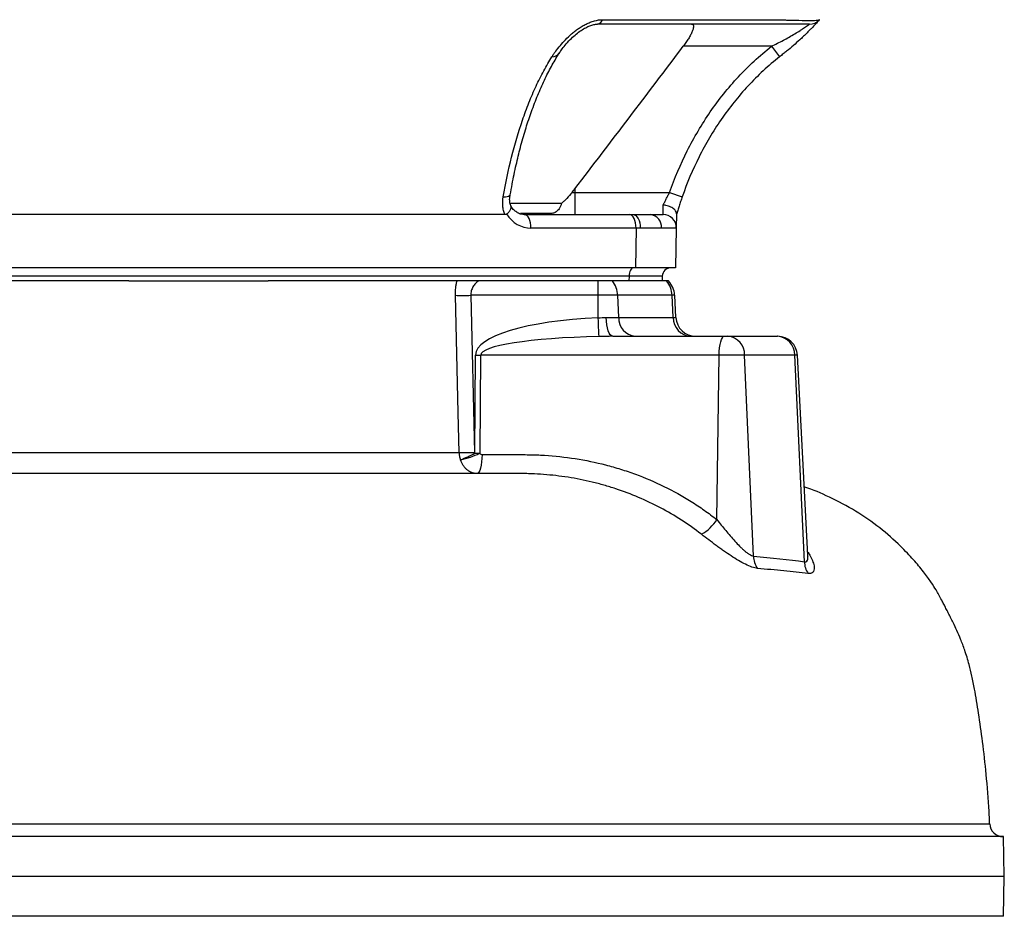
# Model space of a CAD drawing. Header units: millimetres. Extents: x 662 to 1402, y 655 to 2770.
# Tile 6 of 13: x 1167 to 1389, y 980 to 1183. Entities that reach past the tile are written whole.
import ezdxf

# ---------------------------------------------------------------- set-up
doc = ezdxf.new("R2010")
doc.units = ezdxf.units.MM

msp = doc.modelspace()

# ---------------------------------------------------------------- linework, layer by layer
at = {"color": 7, "linetype": 'Continuous', "lineweight": 25}
for p, q in [((1298.38, 1183), (1338.26, 1183)), ((1336.54, 1176.99), (1316.61, 1176.99)), ((1336.54, 1176.99), (1338.4, 1174.64)), ((1291.51, 1143.99), (1292.13, 1143.99)), ((1292.13, 1144.79), (1292.13, 1143.99)), ((1292.13, 1143.99), (1292.13, 1138.99)), ((1292.13, 1143.99), (1313.54, 1143.99)), ((1313.54, 1143.99), (1316.38, 1143)), ((1277.47, 1143.45), (1277.48, 1143.48)), ((1289.12, 1141.51), (1277.66, 1141.51)), ((1286.35, 1139.19), (1279.81, 1139.19)), ((1312.05, 1138.99), (1312.11, 1141.15)), ((1276.31, 1138.99), (1141.12, 1138.99)), ((1280.7, 1138.99), (1304.44, 1138.99)), ((1304.44, 1138.99), (1305.23, 1138.99)), ((1305.23, 1138.99), (1309.22, 1138.99)), ((1309.22, 1138.99), (1312.05, 1138.99)), ((1315.1, 1139.12), (1315.05, 1135.94)), ((1305.94, 1135.94), (1282.2, 1135.94)), ((1305.94, 1135.94), (1305.86, 1126.99)), ((1306.89, 1135.94), (1305.94, 1135.94)), ((1311.66, 1135.94), (1306.89, 1135.94)), ((1315.05, 1135.94), (1311.66, 1135.94)), ((1315.05, 1135.94), (1314.89, 1126.99)), ((1305.86, 1126.99), (1111.36, 1126.99)), ((1314.89, 1126.99), (1305.86, 1126.99)), ((1304.36, 1125.06), (1109.86, 1125.06)), ((1191.33, 1123.99), (1118.57, 1123.99)), ((1191.33, 1123.99), (1222.84, 1123.99)), ((1295.6, 1123.99), (1222.84, 1123.99)), ((1297.41, 1123.99), (1295.6, 1123.99)), ((1297.41, 1120.75), (1297.41, 1123.99)), ((1300.62, 1123.99), (1297.41, 1123.99)), ((1301.8, 1123.99), (1300.62, 1123.99)), ((1304.34, 1123.99), (1301.8, 1123.99)), ((1304.36, 1125.06), (1304.34, 1123.99)), ((1311.84, 1123.99), (1304.34, 1123.99)), ((1311.87, 1125.06), (1304.36, 1125.06)), ((1311.87, 1125.06), (1311.84, 1123.99)), ((1312.84, 1123.99), (1311.84, 1123.99)), ((1313.25, 1123.99), (1312.84, 1123.99)), ((1268.59, 1120.75), (1269.47, 1085.23)), ((1297.41, 1120.75), (1268.59, 1120.75)), ((1297.41, 1115.65), (1297.41, 1120.75)), ((1301.81, 1120.75), (1297.41, 1120.75)), ((1302.03, 1115.76), (1301.81, 1120.75)), ((1314.1, 1120.75), (1301.81, 1120.75)), ((1314.34, 1115.76), (1314.1, 1120.75)), ((1314.94, 1115.76), (1314.68, 1120.75)), ((1299.21, 1115.76), (1302.03, 1115.76)), ((1302.03, 1115.76), (1314.34, 1115.76)), ((1300.68, 1111.49), (1325.89, 1111.49)), ((1325.89, 1111.49), (1326.69, 1111.49)), ((1326.69, 1111.49), (1337.84, 1111.49)), ((1337.84, 1111.49), (1337.92, 1111.49)), ((1269.51, 1085.07), (1269.67, 1107.23)), ((1270.83, 1107.23), (1270.68, 1085.07)), ((1324.72, 1107.23), (1270.83, 1107.23)), ((1324.22, 1070.09), (1324.72, 1107.23)), ((1330.49, 1107.23), (1324.72, 1107.23)), ((1332.49, 1061.85), (1330.49, 1107.23)), ((1341.82, 1107.23), (1330.49, 1107.23)), ((1343.99, 1060.58), (1341.82, 1107.23)), ((1344.78, 1061.98), (1342.41, 1107.23)), ((1389, 998.49), (1109.14, 998.49)), ((1389.16, 989.49), (1389, 998.49)), ((1389.16, 989.49), (1109.15, 989.49)), ((1389, 980.49), (1389.16, 989.49)), ((1389, 980.49), (1109.14, 980.49))]:
    msp.add_line(p, q, dxfattribs=at)
at = {"color": 8, "linetype": 'Continuous', "lineweight": 25}
for p, q in [((1314.68, 1120.75), (1314.1, 1120.75)), ((1314.34, 1115.76), (1314.94, 1115.76)), ((1342.41, 1107.23), (1341.82, 1107.23))]:
    msp.add_line(p, q, dxfattribs=at)
at = {"color": 7, "linetype": 'Continuous', "lineweight": 25, "flags": 128}
for points in [[(1347.4, 1183), (1347.4, 1183)], [(1282.2, 1135.94), (1282.18, 1136.53), (1282.09, 1137.1), (1281.96, 1137.63), (1281.77, 1138.09), (1281.54, 1138.48), (1281.28, 1138.76), (1281, 1138.93), (1280.7, 1138.99)], [(1305.94, 1135.94), (1305.92, 1136.53), (1305.83, 1137.1), (1305.7, 1137.63), (1305.51, 1138.09), (1305.28, 1138.48), (1305.02, 1138.76), (1304.74, 1138.93), (1304.44, 1138.99)], [(1305.23, 1138.99), (1305.56, 1138.93), (1305.87, 1138.76), (1306.16, 1138.48), (1306.41, 1138.09), (1306.62, 1137.63), (1306.77, 1137.1), (1306.86, 1136.53), (1306.89, 1135.94)], [(1305.36, 1126.99), (1305.16, 1126.96), (1304.98, 1126.85), (1304.81, 1126.67), (1304.66, 1126.43), (1304.54, 1126.14), (1304.44, 1125.81), (1304.38, 1125.44), (1304.36, 1125.06)], [(1266.01, 1085.23), (1265.78, 1094.22), (1265.12, 1120.75)], [(1297.59, 1111.44), (1297.58, 1111.62), (1297.57, 1111.92), (1297.55, 1112.34), (1297.52, 1112.86), (1297.5, 1113.47), (1297.47, 1114.16), (1297.44, 1114.89), (1297.41, 1115.65)], [(1300.68, 1111.49), (1300.4, 1111.57), (1300.13, 1111.81), (1299.88, 1112.2), (1299.67, 1112.73), (1299.48, 1113.37), (1299.34, 1114.11), (1299.25, 1114.91), (1299.21, 1115.76)], [(1324.72, 1107.23), (1324.76, 1108.07), (1324.83, 1108.88), (1324.94, 1109.61), (1325.08, 1110.26), (1325.26, 1110.78), (1325.45, 1111.17), (1325.67, 1111.41), (1325.89, 1111.49)], [(1271.16, 1084.76), (1271.12, 1083.91), (1271.05, 1083.11), (1270.94, 1082.37), (1270.8, 1081.73), (1270.62, 1081.2), (1270.43, 1080.81), (1270.21, 1080.57), (1269.99, 1080.49)]]:
    msp.add_lwpolyline(points, dxfattribs=at)
at = {"color": 8, "linetype": 'Continuous', "lineweight": 25, "flags": 128}
msp.add_lwpolyline([(1275.94, 1143), (1276.42, 1143.02), (1276.82, 1143.08), (1277.14, 1143.17), (1277.36, 1143.29), (1277.47, 1143.44), (1277.47, 1143.45)], dxfattribs=at)
at = {"color": 7, "linetype": 'Continuous', "lineweight": 25}
for centre, radius, start, end in [((1297.02, 1183.38), 1.41, 279.6854, 344.1781), ((1345.15, 1184.99), 3, 270, 318.372), ((1287.61, 1143.11), 4.12, 252.103, 269.9687), ((1308.9, 1136.23), 2.78, 353.8939, 83.4139), ((1312.05, 1135.99), 3, 359, 90), ((1313.87, 1124.99), 2, 90, 178), ((1296.33, 1120.57), 5.49, 1.9051, 38.5566), ((1308.8, 1120.55), 5.3, 2.2302, 40.5053), ((1309.68, 1120.49), 5, 3, 44.427), ((1266.86, 1180.13), 59.4, 268.3233, 271.6767), ((1306.17, 1115.62), 4.14, 178.076, 264.8865), ((1318.58, 1115.73), 4.25, 179.6502, 266.7227), ((1319.43, 1115.99), 4.5, 183, 270), ((1326.34, 1107.36), 4.15, 358.2358, 85.0832), ((1337.58, 1107.26), 4.24, 359.5131, 86.5714), ((1337.92, 1106.99), 4.5, 3, 90), ((1270.25, 1190.6), 83.38, 269.6004, 270.3996), ((1267.74, 1144.82), 59.61, 268.335, 271.665), ((1261.29, 1105.5), 22.49, 282.9074, 294.6835), ((1241.85, 1140.5), 61.95, 293.2501, 296.5179), ((1270.1, 1168.44), 83.38, 269.6004, 270.3996), ((1315.56, 1075.7), 10.32, 300.0269, 327.0519), ((1337.32, 1061.87), 4.83, 180.2257, 215.4354), ((1348.7, 1060.64), 4.71, 180.7189, 215.3761), ((1388.87, 1001.49), 3, 182.1472, 270)]:
    msp.add_arc(centre, radius, start, end, dxfattribs=at)
at = {"color": 8, "linetype": 'Continuous', "lineweight": 25}
msp.add_arc((1287.1, 1176.41), 1.77, 265.1103, 325.4453, dxfattribs=at)
at = {"color": 7, "linetype": 'Continuous', "lineweight": 25}
for centre, major_axis, ratio, start_param, end_param in [((1282.27, 1143.94), (0.28, 8), 0.865762, 2.247727, 3.17178), ((1304.49, 1106.76), (34.82, -0.49), 0.25811, 1.779066, 3.143426), ((1304.49, 1106.99), (33.65, -0.24), 0.133521, 1.778152, 3.142512)]:
    msp.add_ellipse(centre, major_axis=major_axis, ratio=ratio, start_param=start_param, end_param=end_param, dxfattribs=at)
for points, knots in [([(1286.95, 1174.64), (1287.08, 1174.85), (1287.22, 1175.05), (1287.51, 1175.47), (1287.66, 1175.68), (1288.14, 1176.31), (1288.47, 1176.74), (1289.21, 1177.61), (1289.6, 1178.05), (1290.44, 1178.92), (1290.89, 1179.35), (1291.62, 1179.98), (1291.87, 1180.19), (1292.39, 1180.59), (1292.65, 1180.79), (1293.2, 1181.17), (1293.48, 1181.35), (1294.06, 1181.7), (1294.36, 1181.86), (1294.97, 1182.16), (1295.28, 1182.3), (1295.9, 1182.54), (1296.22, 1182.65), (1297.17, 1182.91), (1297.78, 1183), (1298.38, 1183)], [0, 0, 0, 0, 0.0625, 0.0625, 0.125, 0.125, 0.25, 0.25, 0.375, 0.375, 0.5, 0.5, 0.5625, 0.5625, 0.625, 0.625, 0.6875, 0.6875, 0.75, 0.75, 0.8125, 0.8125, 0.875, 0.875, 1, 1, 1, 1]), ([(1288.57, 1175.4), (1288.74, 1175.66), (1289.12, 1176.25), (1289.95, 1177.3), (1290.96, 1178.44), (1292.09, 1179.5), (1293.19, 1180.37), (1294.26, 1181.05), (1295.27, 1181.55), (1296.19, 1181.86), (1296.88, 1181.99), (1297.16, 1181.98), (1297.24, 1181.98)], [0, 0, 0, 0, 0.1085831, 0.2441547, 0.401828, 0.5288147, 0.6397026, 0.7368843, 0.8215742, 0.8955196, 0.9695389, 1, 1, 1, 1]), ([(1345.15, 1181.99), (1345.15, 1181.99), (1345.15, 1181.99), (1345.15, 1181.99), (1345.15, 1181.99), (1345.15, 1181.99), (1345.16, 1181.99), (1345.15, 1181.99), (1345.12, 1181.99), (1345, 1181.99), (1344.9, 1181.99), (1344.66, 1181.99), (1344.51, 1181.99), (1344.15, 1181.99), (1343.94, 1181.99), (1343.47, 1181.99), (1343.2, 1181.99), (1342.34, 1181.99), (1341.66, 1181.99), (1340.51, 1181.99), (1340.1, 1181.99), (1339.24, 1181.99), (1338.8, 1181.99), (1338.11, 1181.99), (1337.87, 1181.99), (1337.4, 1181.99), (1337.15, 1181.99), (1336.42, 1181.99), (1334.95, 1181.99), (1329.56, 1181.99), (1316.84, 1181.99), (1305.09, 1181.99), (1297.25, 1181.99)], [0, 0, 0, 0, 0.25, 0.375, 0.40625, 0.40625, 0.421875, 0.421875, 0.4375, 0.4375, 0.453125, 0.453125, 0.46875, 0.46875, 0.484375, 0.484375, 0.5, 0.5, 0.53125, 0.53125, 0.546875, 0.546875, 0.5625, 0.5625, 0.570313, 0.570313, 0.578125, 0.578125, 0.59375, 0.625, 0.75, 1, 1, 1, 1]), ([(1318.48, 1181.99), (1318.61, 1181.99), (1318.72, 1181.96), (1318.83, 1181.86), (1318.86, 1181.81), (1318.91, 1181.71), (1318.93, 1181.64), (1318.96, 1181.43), (1318.94, 1181.26), (1318.84, 1180.84), (1318.77, 1180.61), (1318.61, 1180.24), (1318.55, 1180.1), (1318.43, 1179.84), (1318.36, 1179.7), (1318.14, 1179.29), (1317.97, 1179), (1317.62, 1178.43), (1317.43, 1178.14), (1317.03, 1177.56), (1316.82, 1177.27), (1316.61, 1176.99)], [0, 0, 0, 0, 0.125, 0.125, 0.1875, 0.1875, 0.25, 0.25, 0.375, 0.375, 0.5, 0.5, 0.5625, 0.5625, 0.625, 0.625, 0.75, 0.75, 0.875, 0.875, 1, 1, 1, 1]), ([(1336.54, 1176.99), (1336.99, 1177.22), (1337.45, 1177.44), (1338.35, 1177.89), (1338.8, 1178.12), (1339.68, 1178.59), (1340.11, 1178.83), (1340.97, 1179.32), (1341.4, 1179.57), (1342.22, 1180.06), (1342.62, 1180.31), (1343.19, 1180.67), (1343.37, 1180.79), (1343.72, 1181.02), (1343.89, 1181.13), (1344.2, 1181.34), (1344.35, 1181.44), (1344.62, 1181.62), (1344.74, 1181.7), (1344.89, 1181.81), (1344.93, 1181.84), (1345.01, 1181.89), (1345.05, 1181.91), (1345.13, 1181.97), (1345.15, 1181.99), (1345.15, 1181.99)], [0, 0, 0, 0, 0.125, 0.125, 0.25, 0.25, 0.375, 0.375, 0.5, 0.5, 0.625, 0.625, 0.6875, 0.6875, 0.75, 0.75, 0.8125, 0.8125, 0.875, 0.875, 0.90625, 0.90625, 0.9375, 0.9375, 1, 1, 1, 1]), ([(1338.26, 1183), (1338.43, 1182.99), (1338.6, 1182.98), (1338.93, 1182.97), (1339.09, 1182.96), (1339.57, 1182.95), (1339.89, 1182.93), (1340.81, 1182.9), (1341.4, 1182.89), (1343.06, 1182.85), (1344.01, 1182.84), (1345.2, 1182.84), (1345.56, 1182.84), (1346.18, 1182.85), (1346.44, 1182.86), (1346.87, 1182.89), (1347.05, 1182.9), (1347.23, 1182.93), (1347.28, 1182.95), (1347.34, 1182.96), (1347.36, 1182.97), (1347.38, 1182.98), (1347.39, 1182.99), (1347.4, 1183)], [0, 0, 0, 0, 0.03125, 0.03125, 0.0625, 0.0625, 0.125, 0.125, 0.25, 0.25, 0.5, 0.5, 0.625, 0.625, 0.75, 0.75, 0.875, 0.875, 0.9375, 0.9375, 0.96875, 0.96875, 1, 1, 1, 1]), ([(1347.4, 1183), (1347.4, 1183), (1347.38, 1182.98), (1347.3, 1182.89), (1347.24, 1182.82), (1347.08, 1182.65), (1346.99, 1182.54), (1346.76, 1182.3), (1346.64, 1182.16), (1346.21, 1181.7), (1345.89, 1181.35), (1345.33, 1180.78), (1345.14, 1180.58), (1344.73, 1180.17), (1344.52, 1179.97), (1344.1, 1179.55), (1343.88, 1179.33), (1343.42, 1178.9), (1343.19, 1178.68), (1342.48, 1178.03), (1342, 1177.6), (1341, 1176.74), (1340.5, 1176.31), (1339.72, 1175.68), (1339.46, 1175.47), (1338.93, 1175.05), (1338.66, 1174.85), (1338.4, 1174.64)], [0, 0, 0, 0, 0.0625, 0.0625, 0.125, 0.125, 0.1875, 0.1875, 0.25, 0.25, 0.375, 0.375, 0.4375, 0.4375, 0.5, 0.5, 0.5625, 0.5625, 0.625, 0.625, 0.75, 0.75, 0.875, 0.875, 0.9375, 0.9375, 1, 1, 1, 1]), ([(1313.54, 1143.99), (1314.67, 1147.22), (1315.99, 1150.35), (1318.29, 1154.9), (1319.1, 1156.39), (1320.84, 1159.33), (1321.76, 1160.77), (1324.66, 1164.97), (1326.77, 1167.62), (1331.37, 1172.56), (1333.85, 1174.87), (1336.54, 1176.99)], [0, 0, 0, 0, 0.25, 0.25, 0.375, 0.375, 0.5, 0.5, 0.75, 0.75, 1, 1, 1, 1]), ([(1277.53, 1143.43), (1277.67, 1144.24), (1278.07, 1146.54), (1278.82, 1150.11), (1279.8, 1154.22), (1280.9, 1158.09), (1282.16, 1161.88), (1283.53, 1165.51), (1285.02, 1168.93), (1286.6, 1172.12), (1287.8, 1174.12), (1288.46, 1175.28), (1288.56, 1175.44)], [0, 0, 0, 0, 0.064539, 0.183436, 0.293039, 0.40899, 0.521161, 0.638864, 0.754917, 0.868822, 0.980878, 1, 1, 1, 1]), ([(1275.94, 1143), (1276.48, 1146.1), (1277.11, 1149.08), (1278.56, 1154.86), (1279.38, 1157.64), (1280.75, 1161.65), (1281.23, 1162.96), (1282, 1164.88), (1282.26, 1165.51), (1282.79, 1166.76), (1283.07, 1167.37), (1283.9, 1169.17), (1284.48, 1170.33), (1285.68, 1172.56), (1286.3, 1173.62), (1286.95, 1174.64)], [0, 0, 0, 0, 0.25, 0.25, 0.5, 0.5, 0.625, 0.625, 0.6875, 0.6875, 0.75, 0.75, 0.875, 0.875, 1, 1, 1, 1]), ([(1338.4, 1174.64), (1335.82, 1172.61), (1333.45, 1170.4), (1329.05, 1165.66), (1327.03, 1163.14), (1324.26, 1159.11), (1323.38, 1157.73), (1321.71, 1154.92), (1320.93, 1153.48), (1318.72, 1149.1), (1317.45, 1146.09), (1316.38, 1143)], [0, 0, 0, 0, 0.25, 0.25, 0.5, 0.5, 0.625, 0.625, 0.75, 0.75, 1, 1, 1, 1]), ([(1291.51, 1143.99), (1291.13, 1143.51), (1290.73, 1143.06), (1290.13, 1142.43), (1289.92, 1142.23), (1289.52, 1141.85), (1289.32, 1141.68), (1289.12, 1141.51)], [0, 0, 0, 0, 0.5, 0.5, 0.75, 0.75, 1, 1, 1, 1]), ([(1312.11, 1141.15), (1312.21, 1141.36), (1312.31, 1141.59), (1312.53, 1142.05), (1312.65, 1142.29), (1312.89, 1142.77), (1313.01, 1143.01), (1313.27, 1143.5), (1313.41, 1143.75), (1313.54, 1143.99)], [0, 0, 0, 0, 0.25, 0.25, 0.5, 0.5, 0.75, 0.75, 1, 1, 1, 1]), ([(1276.31, 1138.99), (1276.19, 1139.3), (1276.09, 1139.61), (1275.93, 1140.26), (1275.88, 1140.6), (1275.78, 1141.61), (1275.81, 1142.3), (1275.94, 1143)], [0, 0, 0, 0, 0.25, 0.25, 0.5, 0.5, 1, 1, 1, 1]), ([(1277.73, 1140.79), (1277.63, 1141.07), (1277.42, 1141.64), (1277.35, 1142.57), (1277.46, 1143.21), (1277.5, 1143.48)], [0, 0, 0, 0, 0.357255, 0.729416, 1, 1, 1, 1]), ([(1289.12, 1141.51), (1289.04, 1141.27), (1288.96, 1141.05), (1288.77, 1140.65), (1288.67, 1140.47), (1288.35, 1139.99), (1288.12, 1139.76), (1287.75, 1139.52), (1287.63, 1139.45), (1287.38, 1139.35), (1287.25, 1139.31), (1286.87, 1139.22), (1286.61, 1139.19), (1286.35, 1139.19)], [0, 0, 0, 0, 0.125, 0.125, 0.25, 0.25, 0.5, 0.5, 0.625, 0.625, 0.75, 0.75, 1, 1, 1, 1]), ([(1316.38, 1143), (1316.25, 1142.65), (1316.14, 1142.3), (1315.9, 1141.61), (1315.79, 1141.26), (1315.58, 1140.58), (1315.47, 1140.25), (1315.28, 1139.61), (1315.19, 1139.3), (1315.1, 1138.99)], [0, 0, 0, 0, 0.25, 0.25, 0.5, 0.5, 0.75, 0.75, 1, 1, 1, 1]), ([(1276.7, 1139.12), (1276.92, 1139.31), (1277.37, 1139.7), (1277.71, 1140.26), (1277.81, 1140.66), (1277.68, 1140.8), (1277.64, 1140.84)], [0, 0, 0, 0, 0.292606, 0.585224, 0.877754, 1, 1, 1, 1]), ([(1280.7, 1138.99), (1280.58, 1139), (1280.14, 1139.01), (1279.42, 1139.22), (1278.57, 1139.76), (1277.97, 1140.39), (1277.68, 1140.86), (1277.6, 1140.99)], [0, 0, 0, 0, 0.106917, 0.394988, 0.638541, 0.89762, 1, 1, 1, 1]), ([(1315.1, 1139.12), (1315.1, 1139.23), (1315.09, 1139.35), (1315.01, 1139.57), (1314.96, 1139.69), (1314.81, 1139.91), (1314.71, 1140.02), (1314.5, 1140.23), (1314.37, 1140.33), (1314.09, 1140.52), (1313.94, 1140.61), (1313.61, 1140.77), (1313.44, 1140.84), (1313.08, 1140.96), (1312.89, 1141.01), (1312.6, 1141.08), (1312.5, 1141.09), (1312.3, 1141.13), (1312.2, 1141.14), (1312.11, 1141.15)], [0, 0, 0, 0, 0.125, 0.125, 0.25, 0.25, 0.375, 0.375, 0.5, 0.5, 0.625, 0.625, 0.75, 0.75, 0.875, 0.875, 0.9375, 0.9375, 1, 1, 1, 1]), ([(1265.12, 1120.75), (1265.1, 1121.32), (1265.13, 1121.87), (1265.23, 1122.69), (1265.27, 1122.95), (1265.37, 1123.48), (1265.43, 1123.74), (1265.5, 1123.99)], [0, 0, 0, 0, 0.5, 0.5, 0.75, 0.75, 1, 1, 1, 1]), ([(1270.36, 1123.99), (1270.12, 1123.82), (1269.89, 1123.62), (1269.47, 1123.18), (1269.27, 1122.93), (1269.02, 1122.53), (1268.95, 1122.39), (1268.81, 1122.09), (1268.76, 1121.93), (1268.62, 1121.45), (1268.58, 1121.1), (1268.59, 1120.75)], [0, 0, 0, 0, 0.25, 0.25, 0.5, 0.5, 0.625, 0.625, 0.75, 0.75, 1, 1, 1, 1]), ([(1300.68, 1111.49), (1300.16, 1111.49), (1299.64, 1111.48), (1298.62, 1111.46), (1298.1, 1111.45), (1297.59, 1111.44)], [0, 0, 0, 0, 0.5, 0.5, 1, 1, 1, 1]), ([(1137.63, 1085.23), (1143.82, 1085.23), (1149.97, 1085.23), (1159.14, 1085.23), (1162.18, 1085.23), (1168.25, 1085.23), (1171.27, 1085.23), (1180.23, 1085.23), (1186.07, 1085.23), (1197.48, 1085.23), (1203.05, 1085.23), (1213.94, 1085.23), (1219.25, 1085.23), (1227.02, 1085.23), (1229.57, 1085.23), (1234.61, 1085.23), (1237.08, 1085.23), (1244.33, 1085.23), (1248.96, 1085.23), (1257.79, 1085.23), (1262, 1085.23), (1266.01, 1085.23)], [0, 0, 0, 0, 0.125, 0.125, 0.1875, 0.1875, 0.25, 0.25, 0.375, 0.375, 0.5, 0.5, 0.625, 0.625, 0.6875, 0.6875, 0.75, 0.75, 0.875, 0.875, 1, 1, 1, 1]), ([(1266.31, 1083.58), (1266.22, 1083.84), (1266.15, 1084.11), (1266.05, 1084.67), (1266.02, 1084.95), (1266.01, 1085.23)], [0, 0, 0, 0, 0.5, 0.5, 1, 1, 1, 1]), ([(1269.99, 1080.49), (1269.8, 1080.49), (1269.6, 1080.51), (1269.21, 1080.58), (1269.02, 1080.64), (1268.64, 1080.78), (1268.46, 1080.87), (1268.11, 1081.08), (1267.94, 1081.2), (1267.61, 1081.47), (1267.46, 1081.62), (1267.17, 1081.95), (1267.03, 1082.13), (1266.66, 1082.7), (1266.46, 1083.12), (1266.31, 1083.58)], [0, 0, 0, 0, 0.125, 0.125, 0.25, 0.25, 0.375, 0.375, 0.5, 0.5, 0.625, 0.625, 0.75, 0.75, 1, 1, 1, 1]), ([(1270.68, 1085.07), (1270.72, 1084.97), (1270.79, 1084.89), (1270.96, 1084.78), (1271.06, 1084.76), (1271.16, 1084.76)], [0, 0, 0, 0, 0.5, 0.5, 1, 1, 1, 1]), ([(1271.16, 1084.76), (1273.51, 1084.76), (1276.46, 1084.76), (1279.4, 1084.76), (1280.58, 1084.76), (1281.17, 1084.76), (1282.93, 1084.73), (1284.1, 1084.69), (1289.94, 1084.33), (1294.54, 1083.62), (1300.2, 1082.16), (1301.33, 1081.83), (1303.58, 1081.13), (1304.7, 1080.75), (1308, 1079.53), (1310.15, 1078.61), (1314.36, 1076.56), (1316.41, 1075.42), (1319.4, 1073.54), (1320.39, 1072.89), (1322.33, 1071.53), (1323.28, 1070.82), (1324.22, 1070.09)], [0, 0, 0, 0, 0.125, 0.15625, 0.15625, 0.1875, 0.1875, 0.25, 0.25, 0.5, 0.5, 0.5625, 0.5625, 0.625, 0.625, 0.75, 0.75, 0.875, 0.875, 0.9375, 0.9375, 1, 1, 1, 1]), ([(1276.23, 1080.49), (1273.56, 1080.49), (1267.89, 1080.49), (1258.35, 1080.49), (1247.96, 1080.49), (1237.2, 1080.49), (1226.15, 1080.49), (1214.81, 1080.49), (1203.18, 1080.49), (1190.47, 1080.49), (1176.65, 1080.49), (1161.7, 1080.49), (1146.7, 1080.49), (1136.61, 1080.49), (1131.67, 1080.49)], [0, 0, 0, 0, 0.075874, 0.161718, 0.245634, 0.327535, 0.407346, 0.485642, 0.56312, 0.639933, 0.731432, 0.822424, 0.913084, 1, 1, 1, 1]), ([(1279.52, 1080.49), (1279.52, 1080.49), (1279.52, 1080.49), (1279.52, 1080.49), (1279.46, 1080.49), (1279.4, 1080.49), (1279.34, 1080.49), (1279.09, 1080.49), (1278.85, 1080.49), (1278.6, 1080.49), (1277.81, 1080.49), (1277.02, 1080.49), (1276.23, 1080.49)], [-0.00000006, -0.00000006, -0.00000006, -0.00000006, 0, 0, 0, 0.00019143, 0.00019143, 0.00019143, 0.000957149, 0.000957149, 0.000957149, 0.003414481, 0.003414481, 0.003414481, 0.003414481]), ([(1320.72, 1066.77), (1317.79, 1069.05), (1314.7, 1071.04), (1308.23, 1074.46), (1304.86, 1075.9), (1300.47, 1077.34), (1299.59, 1077.61), (1297.81, 1078.12), (1296.91, 1078.35), (1294.22, 1079), (1292.4, 1079.36), (1288.75, 1079.93), (1286.91, 1080.14), (1284.15, 1080.35), (1283.23, 1080.4), (1281.84, 1080.46), (1281.15, 1080.48), (1280.34, 1080.49), (1279.99, 1080.49), (1279.76, 1080.49), (1279.64, 1080.49), (1279.52, 1080.49)], [0, 0, 0, 0, 0.25, 0.25, 0.5, 0.5, 0.5625, 0.5625, 0.625, 0.625, 0.75, 0.75, 0.875, 0.875, 0.9375, 0.9375, 0.96875, 0.984375, 0.992188, 0.992188, 1, 1, 1, 1]), ([(1385.83, 1001.35), (1385.8, 1002.3), (1385.66, 1006.05), (1385.12, 1012.26), (1384.32, 1019.67), (1383.41, 1026.12), (1382.58, 1031.06), (1381.89, 1034.71), (1381.15, 1037.68), (1380.27, 1040.55), (1379.32, 1043.03), (1378.53, 1044.83), (1377.74, 1046.53), (1377.07, 1047.91), (1376.51, 1049), (1375.98, 1050.05), (1375.47, 1051.03), (1374.89, 1052.12), (1374.27, 1053.25), (1373.73, 1054.24), (1372.72, 1055.84), (1370.92, 1058.32), (1369, 1060.64), (1367.22, 1062.58), (1364.76, 1065.07), (1360.98, 1068.38), (1355.6, 1072.14), (1349.87, 1075.14), (1345.94, 1076.86), (1344, 1077.42), (1343.97, 1077.43)], [0, 0, 0, 0, 0.0278765, 0.109653, 0.1827712, 0.247254, 0.3034838, 0.3348003, 0.3636206, 0.4027184, 0.4378051, 0.4686239, 0.4933186, 0.5068972, 0.5187763, 0.5297643, 0.5408538, 0.5530003, 0.5746935, 0.6016109, 0.6365496, 0.6696071, 0.7050763, 0.7248742, 0.7464186, 0.8079476, 0.8733083, 0.9396532, 0.9990793, 1, 1, 1, 1]), ([(1324.22, 1070.09), (1324.54, 1069.68), (1324.87, 1069.26), (1325.53, 1068.43), (1325.87, 1068.02), (1326.54, 1067.2), (1326.89, 1066.8), (1327.58, 1065.99), (1327.93, 1065.59), (1328.64, 1064.82), (1328.99, 1064.45), (1329.54, 1063.9), (1329.72, 1063.73), (1330.08, 1063.39), (1330.26, 1063.22), (1330.62, 1062.91), (1330.8, 1062.77), (1331.16, 1062.5), (1331.34, 1062.37), (1331.69, 1062.16), (1331.86, 1062.07), (1332.19, 1061.93), (1332.35, 1061.88), (1332.49, 1061.85)], [0, 0, 0, 0, 0.125, 0.125, 0.25, 0.25, 0.375, 0.375, 0.5, 0.5, 0.625, 0.625, 0.6875, 0.6875, 0.75, 0.75, 0.8125, 0.8125, 0.875, 0.875, 0.9375, 0.9375, 1, 1, 1, 1]), ([(1333.39, 1059.07), (1333.01, 1059.11), (1332.59, 1059.21), (1331.68, 1059.52), (1331.18, 1059.74), (1330.15, 1060.24), (1329.62, 1060.54), (1328.52, 1061.19), (1327.97, 1061.53), (1326.86, 1062.27), (1326.3, 1062.65), (1325.45, 1063.24), (1325.16, 1063.45), (1324.6, 1063.85), (1324.32, 1064.06), (1323.48, 1064.67), (1322.92, 1065.09), (1321.81, 1065.93), (1321.26, 1066.35), (1320.72, 1066.77)], [0, 0, 0, 0, 0.125, 0.125, 0.25, 0.25, 0.375, 0.375, 0.5, 0.5, 0.625, 0.625, 0.6875, 0.6875, 0.75, 0.75, 0.875, 0.875, 1, 1, 1, 1]), ([(1344.8, 1061.79), (1344.8, 1061.78), (1344.81, 1061.74), (1344.8, 1061.85), (1344.79, 1061.93)], [0, 0, 0, 0, 0.202258, 1, 1, 1, 1]), ([(1344.86, 1057.91), (1343.08, 1058.1), (1341.24, 1058.3), (1337.42, 1058.69), (1335.44, 1058.88), (1333.39, 1059.07)], [0, 0, 0, 0, 0.5, 0.5, 1, 1, 1, 1]), ([(826.28, 1001.11), (826.36, 1001.11), (826.44, 1001.11), (826.61, 1001.11), (826.85, 1001.11), (827.41, 1001.11), (828.52, 1001.11), (829.77, 1001.11), (830.7, 1001.11), (831.31, 1001.11), (831.62, 1001.11), (832.54, 1001.12), (833.16, 1001.12), (836.27, 1001.12), (838.81, 1001.12), (846.59, 1001.13), (851.98, 1001.14), (863.18, 1001.15), (868.98, 1001.15), (880.98, 1001.17), (887.19, 1001.17), (900.01, 1001.19), (906.63, 1001.19), (916.86, 1001.2), (920.33, 1001.21), (925.6, 1001.21), (927.38, 1001.22), (930.95, 1001.22), (932.75, 1001.22), (941.78, 1001.23), (949.11, 1001.24), (963.98, 1001.26), (971.52, 1001.27), (986.8, 1001.3), (994.55, 1001.31), (1006.32, 1001.32), (1010.27, 1001.33), (1016.24, 1001.34), (1018.23, 1001.34), (1022.24, 1001.35), (1024.24, 1001.35), (1028.27, 1001.34), (1030.3, 1001.33), (1034.35, 1001.34), (1036.38, 1001.34), (1042.48, 1001.35), (1046.55, 1001.34), (1058.78, 1001.34), (1066.97, 1001.35), (1077.23, 1001.35), (1079.29, 1001.35), (1083.4, 1001.35), (1085.46, 1001.35), (1091.63, 1001.35), (1095.73, 1001.35), (1103.9, 1001.35), (1107.97, 1001.35), (1116.09, 1001.35), (1120.14, 1001.35), (1132.23, 1001.35), (1140.24, 1001.35), (1156.15, 1001.35), (1164.05, 1001.35), (1175.82, 1001.35), (1179.73, 1001.35), (1185.58, 1001.35), (1187.52, 1001.35), (1191.39, 1001.35), (1193.31, 1001.35), (1202.88, 1001.35), (1210.37, 1001.35), (1225.02, 1001.35), (1232.18, 1001.35), (1246.17, 1001.35), (1253.01, 1001.35), (1263.01, 1001.35), (1266.3, 1001.35), (1271.18, 1001.35), (1272.8, 1001.35), (1276.01, 1001.35), (1277.6, 1001.35), (1285.48, 1001.35), (1291.52, 1001.35), (1303.12, 1001.35), (1308.67, 1001.35), (1319.26, 1001.35), (1324.31, 1001.35), (1331.5, 1001.35), (1333.83, 1001.35), (1337.23, 1001.35), (1338.35, 1001.35), (1340.55, 1001.35), (1341.64, 1001.35), (1346.97, 1001.35), (1350.92, 1001.35), (1358.2, 1001.35), (1361.53, 1001.35), (1367.58, 1001.35), (1370.29, 1001.35), (1375.1, 1001.35), (1377.19, 1001.35), (1379.84, 1001.35), (1380.63, 1001.35), (1382.06, 1001.35), (1382.68, 1001.35), (1384.31, 1001.35), (1385.06, 1001.35), (1385.89, 1001.35), (1385.98, 1001.35), (1385.73, 1001.35)], [0, 0, 0, 0, 0.000488, 0.000488, 0.000977, 0.001953, 0.003906, 0.007812, 0.009766, 0.009766, 0.011719, 0.011719, 0.015625, 0.015625, 0.03125, 0.03125, 0.0625, 0.0625, 0.09375, 0.09375, 0.125, 0.125, 0.15625, 0.15625, 0.171875, 0.171875, 0.179687, 0.179687, 0.1875, 0.1875, 0.21875, 0.21875, 0.25, 0.25, 0.28125, 0.28125, 0.296875, 0.296875, 0.304687, 0.304687, 0.3125, 0.3125, 0.320312, 0.320312, 0.328125, 0.328125, 0.34375, 0.34375, 0.375, 0.375, 0.382812, 0.382812, 0.390625, 0.390625, 0.40625, 0.40625, 0.421875, 0.421875, 0.4375, 0.4375, 0.46875, 0.46875, 0.5, 0.5, 0.515625, 0.515625, 0.523437, 0.523437, 0.53125, 0.53125, 0.5625, 0.5625, 0.59375, 0.59375, 0.625, 0.625, 0.640625, 0.640625, 0.648437, 0.648437, 0.65625, 0.65625, 0.6875, 0.6875, 0.71875, 0.71875, 0.75, 0.75, 0.765625, 0.765625, 0.773437, 0.773437, 0.78125, 0.78125, 0.8125, 0.8125, 0.84375, 0.84375, 0.875, 0.875, 0.90625, 0.90625, 0.921875, 0.921875, 0.9375, 0.9375, 0.96875, 0.96875, 1, 1, 1, 1])]:
    msp.add_open_spline(points, degree=3, knots=knots, dxfattribs=at)
for points in [[(1292.13, 1144.79), (1300.34, 1155.49), (1308.49, 1166.23), (1316.61, 1176.99)], [(1291.51, 1143.99), (1291.72, 1144.26), (1291.93, 1144.52), (1292.13, 1144.79)], [(1276.7, 1139.12), (1276.58, 1139.03), (1276.45, 1138.99), (1276.31, 1138.99)], [(1297.41, 1115.65), (1298.03, 1115.7), (1298.62, 1115.76), (1299.21, 1115.76)], [(1269.47, 1085.23), (1269.47, 1085.17), (1269.49, 1085.12), (1269.51, 1085.07)], [(1332.49, 1061.85), (1336.6, 1061.43), (1340.43, 1061.01), (1343.99, 1060.58)]]:
    msp.add_open_spline(points, degree=3, dxfattribs=at)
at = {"color": 8, "linetype": 'Continuous', "lineweight": 25}
for points, knots in [([(1343.99, 1060.58), (1344.1, 1060.57), (1344.42, 1060.54), (1344.63, 1060.8), (1344.79, 1061.25), (1344.76, 1061.62), (1344.73, 1061.93)], [0, 0, 0, 0, 0.193036, 0.558576, 0.634889, 1, 1, 1, 1]), ([(1344.74, 1062.81), (1344.9, 1062.56), (1345.37, 1061.87), (1345.86, 1060.79), (1346.27, 1059.45), (1346.19, 1058.35), (1345.59, 1057.88), (1345.03, 1057.9), (1344.86, 1057.91)], [0, 0, 0, 0, 0.093754, 0.267709, 0.445716, 0.697886, 0.906099, 1, 1, 1, 1])]:
    msp.add_open_spline(points, degree=3, knots=knots, dxfattribs=at)

doc.saveas('drawing.dxf')
